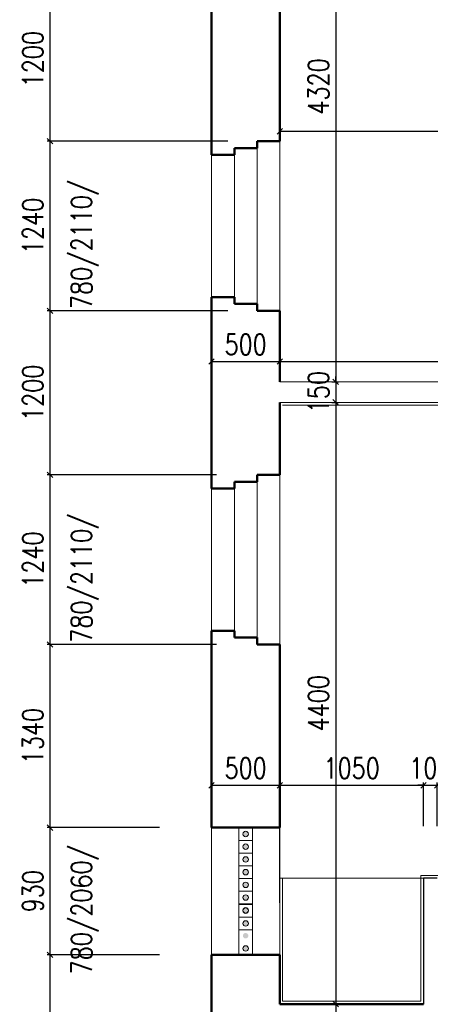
# Model space of a CAD drawing. Header units: millimetres. Extents: x -238874 to 551972, y -298952 to 658415.
# Tile 225 of 256: x 33666 to 36668, y 181939 to 189139. Entities that reach past the tile are written whole.
import ezdxf

# ---------------------------------------------------------------- set-up
doc = ezdxf.new("R2010")
doc.units = ezdxf.units.MM
doc.header["$LTSCALE"] = 20
doc.layers.add('KOTY', color=8, linetype='Continuous')
doc.layers.add('ZDP', color=50, linetype='Continuous')
doc.layers.add('NOSNÉ', color=8, linetype='Continuous', lineweight=50)
doc.layers.add('PRUCHODY', color=7, linetype='Continuous', lineweight=18)
doc.styles.add('SIMPLEX', font='SIMPLEX.shx', dxfattribs={"width": 0.8, "bigfont": 'CAD13.shx'})
doc.styles.get("Standard").update_dxf_attribs({"font": 'simplex.shx', "width": 0.8})
doc.dimstyles.new('CKA', dxfattribs={"dimtxt": 200, "dimasz": 40, "dimexe": 20, "dimexo": 0.2, "dimgap": 50, "dimtad": 1, "dimdec": 0, "dimrnd": 1, "dimzin": 0, "dimdsep": 46, "dimtxsty": 'Standard', "dimblk1": 'OBLIQUE', "dimblk2": 'OBLIQUE', "dimsah": 1, "dimcen": 0.09, "dimclrd": 253, "dimclre": 253, "dimclrt": 253, "dimadec": 0, "dimazin": 0, "dimtfac": 1, "dimtdec": 0, "dimtix": 1, "dimtmove": 2, "dimatfit": 3, "dimfxl": 1, "dimtolj": 1, "dimtzin": 0, "dimarcsym": 0})

# ---------------------------------------------------------------- blocks, each defined once
blk = doc.blocks.new('_OBLIQUE')
at = {"color": 0, "linetype": 'ByBlock'}
blk.add_line((-0.5, -0.5), (0.5, 0.5), dxfattribs=at)
blk = doc.blocks.new('*D1692')
at = {"layer": 'DEFPOINTS', "color": 0, "transparency": 16777216}
for p in [(35568, 186340.9), (35568, 181940.9), (35976.3, 181940.9)]:
    blk.add_point(p, dxfattribs=at)
at = {"layer": 'KOTY', "lineweight": -2, "transparency": 16777216}
for p, q in [((35976.3, 186340.9), (35976.3, 181940.9)), ((35948.7, 181940.9), (35996.3, 181940.9))]:
    blk.add_line(p, q, dxfattribs=at)
at = {"layer": 'KOTY', "lineweight": -2, "transparency": 16777216, "xscale": 40, "yscale": 40, "zscale": 40}
for p, rotation in [((35976.3, 186340.9), 90), ((35976.3, 181940.9), 270)]:
    blk.add_blockref('_OBLIQUE', p, dxfattribs=dict(at, rotation=rotation))
at = {"layer": 'KOTY', "transparency": 16777216, "insert": (35851.3, 184140.9), "char_height": 150, "attachment_point": 5, "rotation": 90, "style": 'SIMPLEX'}
blk.add_mtext('\\A1;4400', dxfattribs=at)
blk = doc.blocks.new('*D1693')
at = {"layer": 'DEFPOINTS', "color": 0, "transparency": 16777216}
for p in [(35485, 185810.9), (33887.7, 184570.9), (35485, 184570.9)]:
    blk.add_point(p, dxfattribs=at)
at = {"layer": 'KOTY', "lineweight": -2, "transparency": 16777216}
for p, q in [((33887.7, 185810.9), (33887.7, 184570.9)), ((35104.2, 184570.9), (33867.7, 184570.9))]:
    blk.add_line(p, q, dxfattribs=at)
at = {"layer": 'KOTY', "lineweight": -2, "transparency": 16777216, "xscale": 40, "yscale": 40, "zscale": 40}
for p, rotation in [((33887.7, 185810.9), 90), ((33887.7, 184570.9), 270)]:
    blk.add_blockref('_OBLIQUE', p, dxfattribs=dict(at, rotation=rotation))
at = {"layer": 'KOTY', "transparency": 16777216, "insert": (33762.7, 185190.9), "char_height": 150, "attachment_point": 5, "rotation": 90, "style": 'SIMPLEX'}
blk.add_mtext('\\A1;1240', dxfattribs=at)
blk = doc.blocks.new('*D1795')
at = {"layer": 'DEFPOINTS', "color": 0, "transparency": 16777216}
for p in [(36618, 183540.6), (36618, 182860.9), (35568, 182300.9)]:
    blk.add_point(p, dxfattribs=at)
at = {"layer": 'KOTY', "lineweight": -2, "transparency": 16777216}
for p, q in [((36618, 183241.6), (36618, 183560.6)), ((35568, 183540.6), (36618, 183540.6))]:
    blk.add_line(p, q, dxfattribs=at)
at = {"layer": 'KOTY', "lineweight": -2, "transparency": 16777216, "xscale": 40, "yscale": 40, "zscale": 40, "rotation": 180}
blk.add_blockref('_OBLIQUE', (35568, 183540.6), dxfattribs=at)
at = {"layer": 'KOTY', "lineweight": -2, "transparency": 16777216, "xscale": 40, "yscale": 40, "zscale": 40}
blk.add_blockref('_OBLIQUE', (36618, 183540.6), dxfattribs=at)
at = {"layer": 'KOTY', "transparency": 16777216, "insert": (36093, 183665.6), "char_height": 150, "attachment_point": 5, "style": 'SIMPLEX'}
blk.add_mtext('\\A1;1050', dxfattribs=at)
blk = doc.blocks.new('*D1796')
at = {"layer": 'DEFPOINTS', "color": 0, "transparency": 16777216}
for p in [(35568, 181940.9), (35388, 181380.9), (35976.3, 181380.9)]:
    blk.add_point(p, dxfattribs=at)
at = {"layer": 'KOTY', "lineweight": -2, "transparency": 16777216}
for p, q in [((35976.3, 181940.9), (35976.3, 181380.9)), ((35768.7, 181380.9), (35996.3, 181380.9))]:
    blk.add_line(p, q, dxfattribs=at)
at = {"layer": 'KOTY', "lineweight": -2, "transparency": 16777216, "xscale": 40, "yscale": 40, "zscale": 40}
for p, rotation in [((35976.3, 181940.9), 90), ((35976.3, 181380.9), 270)]:
    blk.add_blockref('_OBLIQUE', p, dxfattribs=dict(at, rotation=rotation))
at = {"layer": 'KOTY', "transparency": 16777216, "insert": (35851.3, 181660.9), "char_height": 150, "attachment_point": 5, "rotation": 90, "style": 'SIMPLEX'}
blk.add_mtext('\\A1;560', dxfattribs=at)
blk = doc.blocks.new('*D1797')
at = {"layer": 'DEFPOINTS', "color": 0, "transparency": 16777216}
for p in [(35568, 183540.6), (35068, 182300.9), (35568, 182300.9)]:
    blk.add_point(p, dxfattribs=at)
at = {"layer": 'KOTY', "lineweight": -2, "transparency": 16777216}
for p, q in [((35568, 182681.6), (35568, 183560.6)), ((35068, 183540.6), (35568, 183540.6))]:
    blk.add_line(p, q, dxfattribs=at)
at = {"layer": 'KOTY', "lineweight": -2, "transparency": 16777216, "xscale": 40, "yscale": 40, "zscale": 40, "rotation": 180}
blk.add_blockref('_OBLIQUE', (35068, 183540.6), dxfattribs=at)
at = {"layer": 'KOTY', "lineweight": -2, "transparency": 16777216, "xscale": 40, "yscale": 40, "zscale": 40}
blk.add_blockref('_OBLIQUE', (35568, 183540.6), dxfattribs=at)
at = {"layer": 'KOTY', "transparency": 16777216, "insert": (35318, 183665.6), "char_height": 150, "attachment_point": 5, "style": 'SIMPLEX'}
blk.add_mtext('\\A1;500', dxfattribs=at)
blk = doc.blocks.new('*D1798')
at = {"layer": 'DEFPOINTS', "color": 0, "transparency": 16777216}
for p in [(35068, 183230.9), (33887.7, 182300.9), (35068, 182300.9)]:
    blk.add_point(p, dxfattribs=at)
at = {"layer": 'KOTY', "lineweight": -2, "transparency": 16777216}
for p, q in [((33887.7, 183230.9), (33887.7, 182300.9)), ((34687.2, 182300.9), (33867.7, 182300.9))]:
    blk.add_line(p, q, dxfattribs=at)
at = {"layer": 'KOTY', "lineweight": -2, "transparency": 16777216, "xscale": 40, "yscale": 40, "zscale": 40}
for p, rotation in [((33887.7, 183230.9), 90), ((33887.7, 182300.9), 270)]:
    blk.add_blockref('_OBLIQUE', p, dxfattribs=dict(at, rotation=rotation))
at = {"layer": 'KOTY', "transparency": 16777216, "insert": (33762.7, 182765.9), "char_height": 150, "attachment_point": 5, "rotation": 90, "style": 'SIMPLEX'}
blk.add_mtext('\\A1;930', dxfattribs=at)
blk = doc.blocks.new('*D1799')
at = {"layer": 'DEFPOINTS', "color": 0, "transparency": 16777216}
for p in [(35068, 182300.9), (33887.7, 180270.9), (35388, 180270.9)]:
    blk.add_point(p, dxfattribs=at)
at = {"layer": 'KOTY', "lineweight": -2, "transparency": 16777216}
for p, q in [((33887.7, 182300.9), (33887.7, 180270.9)), ((35007.2, 180270.9), (33867.7, 180270.9))]:
    blk.add_line(p, q, dxfattribs=at)
at = {"layer": 'KOTY', "lineweight": -2, "transparency": 16777216, "xscale": 40, "yscale": 40, "zscale": 40}
for p, rotation in [((33887.7, 182300.9), 90), ((33887.7, 180270.9), 270)]:
    blk.add_blockref('_OBLIQUE', p, dxfattribs=dict(at, rotation=rotation))
at = {"layer": 'KOTY', "transparency": 16777216, "insert": (33762.7, 181285.9), "char_height": 150, "attachment_point": 5, "rotation": 90, "style": 'SIMPLEX'}
blk.add_mtext('\\A1;2030', dxfattribs=at)
blk = doc.blocks.new('*D1800')
at = {"layer": 'DEFPOINTS', "color": 0, "transparency": 16777216}
for p in [(35485, 184570.9), (33887.7, 183230.9), (35068, 183230.9)]:
    blk.add_point(p, dxfattribs=at)
at = {"layer": 'KOTY', "lineweight": -2, "transparency": 16777216}
for p, q in [((33887.7, 184570.9), (33887.7, 183230.9)), ((34687.2, 183230.9), (33867.7, 183230.9))]:
    blk.add_line(p, q, dxfattribs=at)
at = {"layer": 'KOTY', "lineweight": -2, "transparency": 16777216, "xscale": 40, "yscale": 40, "zscale": 40}
for p, rotation in [((33887.7, 184570.9), 90), ((33887.7, 183230.9), 270)]:
    blk.add_blockref('_OBLIQUE', p, dxfattribs=dict(at, rotation=rotation))
at = {"layer": 'KOTY', "transparency": 16777216, "insert": (33762.7, 183900.9), "char_height": 150, "attachment_point": 5, "rotation": 90, "style": 'SIMPLEX'}
blk.add_mtext('\\A1;1340', dxfattribs=at)
blk = doc.blocks.new('*D1806')
at = {"layer": 'DEFPOINTS', "color": 0, "transparency": 16777216}
for p in [(36718, 183540.6), (36618, 182860.9), (36718, 182861)]:
    blk.add_point(p, dxfattribs=at)
at = {"layer": 'KOTY', "lineweight": -2, "transparency": 16777216}
for p, q in [((36718, 183241.7), (36718, 183560.6)), ((36618, 183540.6), (36578, 183540.6)), ((36618, 183540.6), (36718, 183540.6)), ((36718, 183540.6), (36758, 183540.6))]:
    blk.add_line(p, q, dxfattribs=at)
at = {"layer": 'KOTY', "lineweight": -2, "transparency": 16777216, "xscale": 40, "yscale": 40, "zscale": 40}
blk.add_blockref('_OBLIQUE', (36618, 183540.6), dxfattribs=at)
at = {"layer": 'KOTY', "lineweight": -2, "transparency": 16777216, "xscale": 40, "yscale": 40, "zscale": 40, "rotation": 180}
blk.add_blockref('_OBLIQUE', (36718, 183540.6), dxfattribs=at)
at = {"layer": 'KOTY', "transparency": 16777216, "insert": (36668, 183665.6), "char_height": 150, "attachment_point": 5, "style": 'SIMPLEX'}
blk.add_mtext('\\A1;100', dxfattribs=at)
blk = doc.blocks.new('*D1895')
at = {"layer": 'DEFPOINTS', "color": 0, "transparency": 16777216}
for p in [(35568, 187110.9), (38758, 186639.6), (38758, 186490.9)]:
    blk.add_point(p, dxfattribs=at)
at = {"layer": 'KOTY', "lineweight": -2, "transparency": 16777216}
for p, q in [((38758, 186871.6), (38758, 186659.6)), ((35568, 186639.6), (38758, 186639.6))]:
    blk.add_line(p, q, dxfattribs=at)
at = {"layer": 'KOTY', "lineweight": -2, "transparency": 16777216, "xscale": 40, "yscale": 40, "zscale": 40, "rotation": 180}
blk.add_blockref('_OBLIQUE', (35568, 186639.6), dxfattribs=at)
at = {"layer": 'KOTY', "lineweight": -2, "transparency": 16777216, "xscale": 40, "yscale": 40, "zscale": 40}
blk.add_blockref('_OBLIQUE', (38758, 186639.6), dxfattribs=at)
at = {"layer": 'KOTY', "transparency": 16777216, "insert": (37163, 186764.6), "char_height": 150, "attachment_point": 5, "style": 'SIMPLEX'}
blk.add_mtext('\\A1;3190', dxfattribs=at)
blk = doc.blocks.new('*D1896')
at = {"layer": 'DEFPOINTS', "color": 0, "transparency": 16777216}
for p in [(38758, 188323.1), (35568, 188250.9), (38758, 188250.9)]:
    blk.add_point(p, dxfattribs=at)
at = {"layer": 'KOTY', "lineweight": -2, "transparency": 16777216}
for p, q in [((38758, 188631.6), (38758, 188343.1)), ((35568, 188323.1), (38758, 188323.1))]:
    blk.add_line(p, q, dxfattribs=at)
at = {"layer": 'KOTY', "lineweight": -2, "transparency": 16777216, "xscale": 40, "yscale": 40, "zscale": 40, "rotation": 180}
blk.add_blockref('_OBLIQUE', (35568, 188323.1), dxfattribs=at)
at = {"layer": 'KOTY', "lineweight": -2, "transparency": 16777216, "xscale": 40, "yscale": 40, "zscale": 40}
blk.add_blockref('_OBLIQUE', (38758, 188323.1), dxfattribs=at)
at = {"layer": 'KOTY', "transparency": 16777216, "insert": (37163, 188448.1), "char_height": 150, "attachment_point": 5, "style": 'SIMPLEX'}
blk.add_mtext('\\A1;3190', dxfattribs=at)
blk = doc.blocks.new('*D1897')
at = {"layer": 'DEFPOINTS', "color": 0, "transparency": 16777216}
for p in [(35568, 190810.9), (35568, 186490.9), (35976.3, 186490.9)]:
    blk.add_point(p, dxfattribs=at)
at = {"layer": 'KOTY', "lineweight": -2, "transparency": 16777216}
for p, q in [((35976.3, 190810.9), (35976.3, 186490.9)), ((35948.7, 186490.9), (35996.3, 186490.9))]:
    blk.add_line(p, q, dxfattribs=at)
at = {"layer": 'KOTY', "lineweight": -2, "transparency": 16777216, "xscale": 40, "yscale": 40, "zscale": 40}
for p, rotation in [((35976.3, 190810.9), 90), ((35976.3, 186490.9), 270)]:
    blk.add_blockref('_OBLIQUE', p, dxfattribs=dict(at, rotation=rotation))
at = {"layer": 'KOTY', "transparency": 16777216, "insert": (35851.3, 188650.9), "char_height": 150, "attachment_point": 5, "rotation": 90, "style": 'SIMPLEX'}
blk.add_mtext('\\A1;4320', dxfattribs=at)
blk = doc.blocks.new('*D1898')
at = {"layer": 'DEFPOINTS', "color": 0, "transparency": 16777216}
for p in [(35568, 186490.9), (35568, 186340.9), (35976.3, 186340.9)]:
    blk.add_point(p, dxfattribs=at)
at = {"layer": 'KOTY', "lineweight": -2, "transparency": 16777216}
for p, q in [((35976.3, 186490.9), (35976.3, 186530.9)), ((35976.3, 186490.9), (35976.3, 186340.9)), ((35948.7, 186340.9), (35996.3, 186340.9)), ((35976.3, 186340.9), (35976.3, 186300.9))]:
    blk.add_line(p, q, dxfattribs=at)
at = {"layer": 'KOTY', "lineweight": -2, "transparency": 16777216, "xscale": 40, "yscale": 40, "zscale": 40}
for p, rotation in [((35976.3, 186490.9), 270), ((35976.3, 186340.9), 90)]:
    blk.add_blockref('_OBLIQUE', p, dxfattribs=dict(at, rotation=rotation))
at = {"layer": 'KOTY', "transparency": 16777216, "insert": (35851.3, 186415.9), "char_height": 150, "attachment_point": 5, "rotation": 90, "style": 'SIMPLEX'}
blk.add_mtext('\\A1;150', dxfattribs=at)
blk = doc.blocks.new('*D1900')
at = {"layer": 'DEFPOINTS', "color": 0, "transparency": 16777216}
for p in [(35568, 188250.9), (33887.7, 187010.9), (35568, 187010.9)]:
    blk.add_point(p, dxfattribs=at)
at = {"layer": 'KOTY', "lineweight": -2, "transparency": 16777216}
for p, q in [((33887.7, 188250.9), (33887.7, 187010.9)), ((35187.2, 187010.9), (33867.7, 187010.9))]:
    blk.add_line(p, q, dxfattribs=at)
at = {"layer": 'KOTY', "lineweight": -2, "transparency": 16777216, "xscale": 40, "yscale": 40, "zscale": 40}
for p, rotation in [((33887.7, 188250.9), 90), ((33887.7, 187010.9), 270)]:
    blk.add_blockref('_OBLIQUE', p, dxfattribs=dict(at, rotation=rotation))
at = {"layer": 'KOTY', "transparency": 16777216, "insert": (33762.7, 187630.9), "char_height": 150, "attachment_point": 5, "rotation": 90, "style": 'SIMPLEX'}
blk.add_mtext('\\A1;1240', dxfattribs=at)
blk = doc.blocks.new('*D1901')
at = {"layer": 'DEFPOINTS', "color": 0, "transparency": 16777216}
for p in [(35068, 187110.9), (35568, 187110.9), (35568, 186639.6)]:
    blk.add_point(p, dxfattribs=at)
at = {"layer": 'KOTY', "lineweight": -2, "transparency": 16777216}
for p, q in [((35568, 186730.1), (35568, 186619.6)), ((35068, 186639.6), (35568, 186639.6))]:
    blk.add_line(p, q, dxfattribs=at)
at = {"layer": 'KOTY', "lineweight": -2, "transparency": 16777216, "xscale": 40, "yscale": 40, "zscale": 40, "rotation": 180}
blk.add_blockref('_OBLIQUE', (35068, 186639.6), dxfattribs=at)
at = {"layer": 'KOTY', "lineweight": -2, "transparency": 16777216, "xscale": 40, "yscale": 40, "zscale": 40}
blk.add_blockref('_OBLIQUE', (35568, 186639.6), dxfattribs=at)
at = {"layer": 'KOTY', "transparency": 16777216, "insert": (35318, 186764.6), "char_height": 150, "attachment_point": 5, "style": 'SIMPLEX'}
blk.add_mtext('\\A1;500', dxfattribs=at)
blk = doc.blocks.new('*D1902')
at = {"layer": 'DEFPOINTS', "color": 0, "transparency": 16777216}
for p in [(35568, 187010.9), (33887.7, 185810.9), (35485, 185810.9)]:
    blk.add_point(p, dxfattribs=at)
at = {"layer": 'KOTY', "lineweight": -2, "transparency": 16777216}
for p, q in [((33887.7, 187010.9), (33887.7, 185810.9)), ((35104.2, 185810.9), (33867.7, 185810.9))]:
    blk.add_line(p, q, dxfattribs=at)
at = {"layer": 'KOTY', "lineweight": -2, "transparency": 16777216, "xscale": 40, "yscale": 40, "zscale": 40}
for p, rotation in [((33887.7, 187010.9), 90), ((33887.7, 185810.9), 270)]:
    blk.add_blockref('_OBLIQUE', p, dxfattribs=dict(at, rotation=rotation))
at = {"layer": 'KOTY', "transparency": 16777216, "insert": (33762.7, 186410.9), "char_height": 150, "attachment_point": 5, "rotation": 90, "style": 'SIMPLEX'}
blk.add_mtext('\\A1;1200', dxfattribs=at)
blk = doc.blocks.new('*D1905')
at = {"layer": 'DEFPOINTS', "color": 0, "transparency": 16777216}
for p in [(35568, 189450.9), (33887.7, 188250.9), (35568, 188250.9)]:
    blk.add_point(p, dxfattribs=at)
at = {"layer": 'KOTY', "lineweight": -2, "transparency": 16777216}
for p, q in [((33887.7, 189450.9), (33887.7, 188250.9)), ((35187.2, 188250.9), (33867.7, 188250.9))]:
    blk.add_line(p, q, dxfattribs=at)
at = {"layer": 'KOTY', "lineweight": -2, "transparency": 16777216, "xscale": 40, "yscale": 40, "zscale": 40}
for p, rotation in [((33887.7, 189450.9), 90), ((33887.7, 188250.9), 270)]:
    blk.add_blockref('_OBLIQUE', p, dxfattribs=dict(at, rotation=rotation))
at = {"layer": 'KOTY', "transparency": 16777216, "insert": (33762.7, 188850.9), "char_height": 150, "attachment_point": 5, "rotation": 90, "style": 'SIMPLEX'}
blk.add_mtext('\\A1;1200', dxfattribs=at)

msp = doc.modelspace()

# ---------------------------------------------------------------- hatches: boundary and pattern name
at = {"layer": 'PRUCHODY'}
h = msp.add_hatch(color=256, dxfattribs=at)
h.paths.add_polyline_path([(35337.962, 183184.363, 1), (35297.962, 183184.363, 1)])
h.paths.add_polyline_path([(35337.962, 183091.363, 1), (35297.962, 183091.363, 1)])
h.paths.add_polyline_path([(35297.962, 182998.363, 1), (35337.962, 182998.363, 1)])
h.paths.add_polyline_path([(35337.962, 182905.363, 1), (35297.962, 182905.363, 1)])
h.paths.add_polyline_path([(35297.962, 182812.363, 1), (35337.962, 182812.363, 1)])
h.paths.add_polyline_path([(35297.962, 182719.363, 1), (35337.962, 182719.363, 1)])
h.paths.add_polyline_path([(35297.962, 182626.363, 1), (35337.962, 182626.363, 1)])
h.paths.add_polyline_path([(35297.962, 182533.363, 1), (35337.962, 182533.363, 1)])
h.paths.add_polyline_path([(35337.962, 182440.363, 1), (35297.962, 182440.363, 1)])
h.paths.add_polyline_path([(35297.962, 182347.363, 1), (35337.962, 182347.363, 1)])

# ---------------------------------------------------------------- linework, layer by layer
at = {"layer": 'NOSNÉ'}
for p, q in [((35067.962, 189550.863), (35067.962, 188150.863)), ((35567.962, 189450.863), (35567.962, 188250.863)), ((35567.962, 189450.863), (35567.962, 188250.863)), ((35401.962, 188200.863), (35401.962, 188250.863)), ((35401.962, 188250.863), (35567.962, 188250.863)), ((35067.962, 188150.863), (35235.962, 188150.863)), ((35235.962, 188150.863), (35235.962, 188200.863)), ((35235.962, 188200.863), (35401.962, 188200.863)), ((35067.962, 187110.863), (35067.962, 185710.863)), ((35067.962, 187110.863), (35235.962, 187110.863)), ((35235.962, 187060.863), (35235.962, 187110.863)), ((35235.962, 187060.863), (35401.962, 187060.863)), ((35401.962, 187010.863), (35401.962, 187060.863)), ((35401.962, 187010.863), (35567.962, 187010.863)), ((35567.962, 187010.863), (35567.962, 186490.863)), ((35567.962, 187010.863), (35567.962, 186490.863)), ((35567.962, 186340.863), (35567.962, 185810.863)), ((35567.962, 186340.863), (35567.962, 185810.863)), ((35401.962, 185760.863), (35401.962, 185810.863)), ((35401.962, 185810.863), (35567.962, 185810.863)), ((35067.962, 185710.863), (35235.962, 185710.863)), ((35235.962, 185710.863), (35235.962, 185760.863)), ((35235.962, 185760.863), (35401.962, 185760.863)), ((35067.962, 184670.863), (35067.962, 183230.863)), ((35067.962, 184670.863), (35235.962, 184670.863)), ((35235.962, 184620.863), (35235.962, 184670.863)), ((35235.962, 184620.863), (35401.962, 184620.863)), ((35401.962, 184570.863), (35401.962, 184620.863)), ((35401.962, 184570.863), (35567.962, 184570.863)), ((35567.962, 184570.863), (35567.962, 183230.863)), ((35567.962, 184570.863), (35567.962, 183230.863)), ((35067.962, 183230.863), (35567.962, 183230.863)), ((35067.962, 182300.863), (35567.962, 182300.863)), ((35067.962, 182300.863), (35067.962, 180170.863)), ((35567.962, 182300.863), (35567.962, 181940.863)), ((35567.962, 182300.863), (35567.962, 181940.863)), ((36617.962, 181940.863), (35567.962, 181940.863)), ((36617.962, 181940.863), (35567.962, 181940.863))]:
    msp.add_line(p, q, dxfattribs=at)
at = {"layer": 'PRUCHODY'}
for p, q in [((35401.962, 187010.863), (35401.962, 188250.863)), ((35567.962, 187010.863), (35567.962, 188250.863)), ((35067.962, 188150.863), (35067.962, 187110.863)), ((35235.962, 187060.863), (35235.962, 188200.863)), ((38757.962, 186490.863), (35567.962, 186490.863)), ((38857.962, 186340.863), (35567.962, 186340.863)), ((38957.718, 186320.863), (35587.962, 186320.863)), ((35401.962, 184570.863), (35401.962, 185810.863)), ((35567.962, 184570.863), (35567.962, 185810.863)), ((35067.962, 185710.863), (35067.962, 184670.863)), ((35235.962, 185760.863), (35235.962, 184620.863)), ((35067.962, 183230.863), (35067.962, 182300.863)), ((35267.962, 182300.863), (35267.962, 183230.863)), ((35367.962, 183230.863), (35267.962, 183230.863)), ((35367.962, 182300.863), (35367.962, 183230.863)), ((35567.962, 182300.863), (35567.962, 183230.863)), ((35367.962, 183137.863), (35267.962, 183137.863)), ((35367.962, 183044.863), (35267.962, 183044.863)), ((35367.962, 183044.863), (35267.962, 183044.863)), ((35367.962, 182951.863), (35267.962, 182951.863)), ((35367.962, 182858.863), (35267.962, 182858.863)), ((36617.962, 182860.863), (35567.962, 182860.863)), ((35587.962, 182860.863), (35587.962, 181960.863)), ((36737.962, 182880.983), (36597.962, 182880.843)), ((36597.962, 182880.843), (36597.962, 181960.863)), ((35367.962, 182765.863), (35267.962, 182765.863)), ((35367.962, 182672.863), (35267.962, 182672.863)), ((35367.962, 182669.863), (35267.962, 182669.863)), ((35367.962, 182576.863), (35267.962, 182576.863)), ((35367.962, 182483.863), (35267.962, 182483.863)), ((35367.962, 182300.863), (35267.962, 182300.863)), ((36597.962, 181960.863), (35587.962, 181960.863))]:
    msp.add_line(p, q, dxfattribs=at)
for centre in [(35317.962, 183184.363), (35317.962, 183091.363), (35317.962, 182998.363), (35317.962, 182905.363), (35317.962, 182812.363), (35317.962, 182719.363), (35317.962, 182626.363), (35317.962, 182623.363), (35317.962, 182530.363), (35317.962, 182347.363)]:
    msp.add_circle(centre, 20, dxfattribs=at)
at = {"layer": 'ZDP'}
for p, q in [((36717.962, 182860.963), (36617.962, 182860.863)), ((36617.962, 182860.863), (36617.962, 181940.863))]:
    msp.add_line(p, q, dxfattribs=at)

# ---------------------------------------------------------------- texts
at = {"layer": 'KOTY', "char_height": 150, "width": 1424.4, "attachment_point": 1, "rotation": 90}
for s, insert in [('780/2110/', (34042.789, 187023.192)), ('780/2110/', (34042.789, 184583.192)), ('780/2060/', (34042.789, 182158.192))]:
    msp.add_mtext(s, dxfattribs=dict(at, insert=insert))

# ---------------------------------------------------------------- dimensions: what is measured, and where the dimension line sits
at = {"layer": 'KOTY'}
for base, p1, p2, angle, text, picture, middle in [((35976.27, 186490.863), (35567.962, 190810.863), (35567.962, 186490.863), 270, '4320', '*D1897', (35851.27, 188650.863)), ((33887.689, 188250.863), (35567.962, 189450.863), (35567.962, 188250.863), 90, '1200', '*D1905', (33762.689, 188850.863)), ((33887.689, 187010.863), (35567.962, 188250.863), (35567.962, 187010.863), 90, '1240', '*D1900', (33762.689, 187630.863)), ((35567.962, 186639.643), (35067.962, 187110.863), (35567.962, 187110.863), 180, '500', '*D1901', (35317.962, 186764.643)), ((38757.962, 186639.643), (35567.962, 187110.863), (38757.962, 186490.863), 180, '3190', '*D1895', (37162.962, 186764.643)), ((33887.689, 185810.863), (35567.962, 187010.863), (35484.962, 185810.863), 90, '1200', '*D1902', (33762.689, 186410.863)), ((35976.27, 186340.863), (35567.962, 186490.863), (35567.962, 186340.863), 270, '150', '*D1898', (35851.27, 186415.863)), ((35976.27, 181940.863), (35567.962, 186340.863), (35567.962, 181940.863), 270, '4400', '*D1692', (35851.27, 184140.863)), ((33887.689, 184570.863), (35484.962, 185810.863), (35484.962, 184570.863), 90, '1240', '*D1693', (33762.689, 185190.863)), ((33887.689, 183230.863), (35484.962, 184570.863), (35067.962, 183230.863), 90, '1340', '*D1800', (33762.689, 183900.863)), ((33887.689, 182300.863), (35067.962, 183230.863), (35067.962, 182300.863), 90, '930', '*D1798', (33762.689, 182765.863)), ((33887.689, 180270.863), (35067.962, 182300.863), (35387.962, 180270.863), 90, '2030', '*D1799', (33762.689, 181285.863)), ((35976.27, 181380.863), (35567.962, 181940.863), (35387.962, 181380.863), 270, '560', '*D1796', (35851.27, 181660.863))]:
    dim = msp.add_linear_dim(base=base, p1=p1, p2=p2, angle=angle, text=text, dimstyle='CKA', override={"dimtxt": 150, "dimexo": 380.774374, "dimtxsty": 'SIMPLEX', "dimse1": 1, "dimclrd": 256, "dimclre": 256, "dimclrt": 256}, dxfattribs=at)
    dim.commit()
    dim.dimension.update_dxf_attribs({"geometry": picture, "text_midpoint": middle})
for base, p1, p2, text, picture, middle in [((38757.962, 188323.069), (35567.962, 188250.863), (38757.962, 188250.863), '3190', '*D1896', (37162.962, 188448.069)), ((35567.962, 183540.623), (35067.962, 182300.863), (35567.962, 182300.863), '500', '*D1797', (35317.962, 183665.623)), ((36617.962, 183540.623), (35567.962, 182300.863), (36617.962, 182860.863), '1050', '*D1795', (36092.962, 183665.623)), ((36717.962, 183540.623), (36617.962, 182860.863), (36717.962, 182860.963), '100', '*D1806', (36667.962, 183665.623))]:
    dim = msp.add_linear_dim(base=base, p1=p1, p2=p2, text=text, dimstyle='CKA', override={"dimtxt": 150, "dimexo": 380.774374, "dimtxsty": 'SIMPLEX', "dimse1": 1, "dimclrd": 256, "dimclre": 256, "dimclrt": 256}, dxfattribs=at)
    dim.commit()
    dim.dimension.update_dxf_attribs({"geometry": picture, "text_midpoint": middle})

doc.saveas('drawing.dxf')
